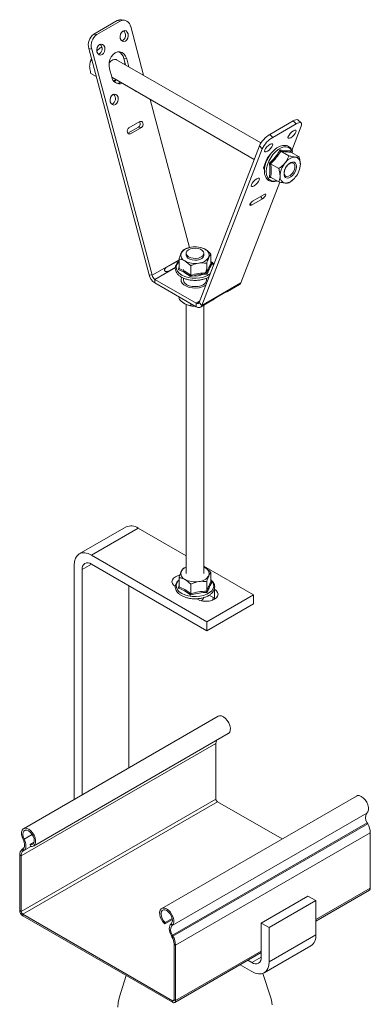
# Model space of a CAD drawing. Header units: millimetres. Extents: x 401 to 1528, y -364 to 1681.
# Tile 2 of 5: x 561 to 720, y 139 to 586. Entities that reach past the tile are written whole.
import ezdxf

# ---------------------------------------------------------------- set-up
doc = ezdxf.new("R2010")
doc.units = ezdxf.units.MM

msp = doc.modelspace()

# ---------------------------------------------------------------- linework, layer by layer
at = {"color": 7, "linetype": 'Continuous', "lineweight": 15}
for p, q in [((608.58, 585.3), (607.25, 585.5)), ((608.58, 585.3), (607.25, 585.5)), ((605.26, 585.1), (594.66, 578.98)), ((606.59, 584.89), (595.99, 578.77)), ((606.59, 584.89), (605.26, 585.1)), ((617.23, 560.29), (611.34, 582.4)), ((594.66, 578.98), (595.99, 578.77)), ((593.66, 572.19), (592.33, 572.4)), ((619.71, 469.74), (592.33, 572.4)), ((621.04, 469.53), (593.66, 572.19)), ((598.33, 572.72), (597.89, 572.97)), ((593.54, 567.87), (593.3, 567.25)), ((595.99, 571.47), (595.95, 571.43)), ((608.2, 567.96), (609.53, 567.75)), ((608.98, 565.06), (608.2, 567.96)), ((610.48, 564.19), (609.53, 567.75)), ((592.95, 566.25), (592.91, 566.1)), ((593.78, 566.97), (593.3, 567.25)), ((601.75, 563.26), (602.72, 559.63)), ((670.44, 529.58), (604.98, 567.36)), ((608.74, 565.2), (608.83, 565.6)), ((595.71, 559.73), (593.3, 561.12)), ((602.79, 559.39), (667.37, 522.11)), ((638.07, 482.14), (620.14, 549.37)), ((610.06, 533.97), (614.89, 536.76)), ((615.49, 539.27), (610.54, 536.41)), ((611.27, 533.69), (616.22, 536.55)), ((614.89, 536.76), (616.22, 536.55)), ((685.09, 539.58), (674.48, 533.45)), ((686.42, 538.25), (675.81, 532.13)), ((688.74, 537.15), (684.53, 526.21)), ((686.42, 538.25), (685.09, 539.58)), ((688.74, 538.65), (687.41, 539.98)), ((688.74, 538.65), (687.41, 539.98)), ((674.48, 533.45), (675.81, 532.13)), ((669.74, 528.27), (642.36, 457.22)), ((671.07, 526.95), (669.74, 528.27)), ((671.07, 526.95), (643.69, 455.89)), ((679.46, 525.88), (683.18, 523.73)), ((683.94, 525.97), (684, 525.52)), ((684.06, 525.47), (687.78, 523.32)), ((684.83, 525.02), (684.69, 525.5)), ((671.91, 519.13), (672.87, 521.64)), ((672.02, 519.43), (672.34, 519.24)), ((674.86, 520.16), (678.59, 518.01)), ((688.35, 519.93), (688.09, 518.37)), ((674.86, 514.03), (678.59, 511.88)), ((688.13, 518.19), (688.17, 518.36)), ((678.97, 511.79), (661.37, 466.1)), ((685.08, 512.96), (685.15, 513.03)), ((666.91, 503.32), (671.86, 506.17)), ((671.14, 504.29), (666.19, 501.43)), ((636.54, 479.49), (636.54, 478.67)), ((637.56, 482.01), (637.49, 481.98)), ((643.67, 481.96), (643.52, 482.01)), ((644.54, 478.67), (644.54, 479.49)), ((647.79, 474.84), (647.79, 479.14)), ((627.46, 473), (632.41, 475.86)), ((633.29, 472.6), (633.29, 476.9)), ((638.6, 469.53), (638.6, 473.83)), ((645.85, 470.66), (645.85, 474.95)), ((647.81, 474.74), (648.16, 474.49)), ((619.71, 469.74), (621.04, 469.53)), ((631.68, 473.26), (628.57, 471.46)), ((641.03, 456.91), (622.37, 467.69)), ((622.37, 467.69), (622.37, 466.06)), ((641.03, 455.28), (622.37, 466.06)), ((635.29, 468.23), (635.29, 467.4)), ((642.58, 467.36), (642.79, 467.39)), ((642.79, 467.39), (643.04, 467.43)), ((661.37, 466.1), (643.69, 455.89)), ((645.03, 464.81), (645.37, 465.02)), ((645.79, 467.4), (645.79, 468.26)), ((646.66, 468.38), (646.56, 468.58)), ((655.35, 462.19), (660.71, 465.29)), ((655.35, 462.19), (660.71, 465.29)), ((654.88, 462.16), (649.93, 459.31)), ((633.29, 459.75), (633.29, 458.77)), ((636.54, 456.36), (636.54, 334.14)), ((637.39, 455.95), (637.56, 455.9)), ((638.6, 456.69), (638.6, 455.71)), ((641.03, 455.28), (641.03, 456.91)), ((642.36, 457.22), (643.69, 455.89)), ((643.03, 455.08), (648.4, 458.18)), ((643.03, 455.08), (648.4, 458.18)), ((644.54, 334.14), (644.54, 455.95)), ((609.23, 355.3), (588.02, 343.06)), ((614.73, 354.76), (593.52, 342.51)), ((636.54, 342.17), (614.73, 354.76)), ((645.84, 312.3), (593.52, 342.51)), ((585.74, 338.02), (585.74, 231.63)), ((589.27, 233.67), (589.27, 335.98)), ((593.52, 338.43), (645.84, 308.22)), ((635.23, 336.55), (636.54, 337.12)), ((667.05, 324.55), (644.54, 337.55)), ((644.54, 337.1), (645.13, 336.8)), ((633.29, 331.2), (633.19, 331.11)), ((633.29, 328.07), (633.29, 332.37)), ((647.79, 330.31), (647.79, 334.61)), ((610.49, 245.92), (610.49, 328.63)), ((631.38, 328.43), (631.62, 328.58)), ((638.6, 325.01), (638.6, 329.31)), ((645.85, 326.13), (645.85, 330.43)), ((647.81, 330.21), (648.16, 329.96)), ((649.38, 322.92), (649.38, 327)), ((641.23, 322.72), (641.6, 322.51)), ((645.84, 312.3), (667.05, 324.55)), ((646.93, 324.33), (649.38, 322.92)), ((649.38, 322.92), (649.7, 322.71)), ((649.41, 322.55), (649.45, 322.85)), ((667.05, 320.47), (667.05, 324.55)), ((645.84, 308.22), (667.05, 320.47)), ((645.84, 308.22), (645.84, 312.3)), ((651.12, 269.38), (562.73, 218.35)), ((567.28, 210.47), (655.66, 261.49)), ((561.63, 205.98), (650.01, 257.01)), ((650.01, 231.82), (650.01, 257.01)), ((713.8, 233.19), (625.41, 182.16)), ((561.63, 180.8), (650.01, 231.82)), ((562.33, 179.57), (650.72, 230.6)), ((680.02, 213.69), (650.72, 230.6)), ((630.16, 174.42), (718.55, 225.45)), ((630.29, 170.01), (718.68, 221.04)), ((630.53, 169.58), (718.92, 220.6)), ((718.68, 221.04), (718.92, 220.6)), ((631.7, 165.53), (720.09, 216.55)), ((720.09, 216.55), (720.09, 191.37)), ((563.02, 213.65), (562.53, 213.47)), ((565.67, 211.14), (567.49, 212.2)), ((565.67, 211.14), (565.83, 210.34)), ((561.63, 205.98), (560.99, 206.35)), ((560.99, 181.17), (560.99, 206.35)), ((561.63, 180.8), (561.63, 205.98)), ((562.16, 209.05), (562.4, 209.2)), ((562.16, 209.05), (562.62, 208.28)), ((562.86, 208.43), (562.4, 209.2)), ((562.62, 208.28), (562.86, 208.43)), ((670.59, 175.54), (691.8, 187.78)), ((695.34, 185.74), (691.8, 187.78)), ((695.34, 176.44), (719.69, 190.5)), ((674.13, 173.49), (695.34, 185.74)), ((695.34, 170.23), (695.34, 185.74)), ((560.99, 181.17), (561.63, 180.8)), ((562.33, 179.57), (562.33, 178.84)), ((630.36, 140.3), (562.33, 179.57)), ((630.36, 139.57), (562.33, 178.84)), ((626.85, 175.11), (630.25, 177.08)), ((626.85, 175.11), (627.02, 175.73)), ((627.02, 175.73), (630.18, 177.55)), ((629.67, 175.17), (630.16, 174.42)), ((670.59, 175.54), (670.59, 160.02)), ((674.13, 173.49), (670.59, 175.54)), ((630.29, 170.01), (629.83, 169.77)), ((630.29, 170.01), (630.53, 169.58)), ((674.13, 157.98), (674.13, 173.49)), ((674.13, 157.98), (695.34, 170.23)), ((629.83, 169.77), (630.07, 169.34)), ((630.07, 169.34), (630.53, 169.58)), ((631.7, 165.53), (631.06, 165.89)), ((631.06, 165.89), (631.06, 140.71)), ((631.7, 165.53), (631.7, 140.34)), ((631.31, 139.48), (670.59, 162.15)), ((671.85, 152.94), (693.06, 165.19)), ((660.96, 156.6), (666.35, 153.49)), ((666.35, 157.57), (664.5, 158.64)), ((674.95, 141.63), (671.37, 152.71)), ((609.37, 151.68), (606.13, 141.63)), ((630.36, 139.57), (630.36, 140.3)), ((631.06, 140.71), (631.7, 140.34))]:
    msp.add_line(p, q, dxfattribs=at)
at = {"color": 8, "linetype": 'Continuous', "lineweight": 15}
for p, q in [((604.64, 558.32), (603.76, 557.6)), ((610.15, 533.87), (611.27, 533.69)), ((675.27, 513.8), (674.27, 513.94)), ((671.14, 504.29), (670.21, 505.22)), ((666.19, 501.43), (665.61, 502.01)), ((633.29, 476.6), (621.04, 469.53)), ((631.65, 473.05), (622.37, 467.69)), ((642.59, 457.81), (641.03, 456.91)), ((593.52, 338.43), (589.27, 335.98)), ((563.02, 213.65), (566.65, 215.75)), ((562.62, 208.28), (566.1, 210.28)), ((562.86, 208.43), (566.08, 210.29)), ((695.34, 177.08), (720.09, 191.37)), ((631.7, 140.34), (670.59, 162.8)), ((666.35, 157.57), (670.59, 160.02)), ((630.36, 140.3), (631.06, 140.71))]:
    msp.add_line(p, q, dxfattribs=at)
at = {"color": 7, "linetype": 'Continuous', "lineweight": 15, "flags": 128}
for points in [[(607.8, 580.36), (607.17, 579.79), (606.73, 578.97), (606.54, 578.01), (606.64, 577.07), (607.01, 576.28), (607.59, 575.76), (608.29, 575.6), (609.01, 575.82), (609.64, 576.38), (610.09, 577.21), (610.27, 578.16), (610.18, 579.11), (609.81, 579.9), (609.23, 580.41), (608.53, 580.57), (607.8, 580.36)], [(607.8, 580.36), (607.17, 579.79), (606.73, 578.97), (606.54, 578.01), (606.64, 577.07), (607.01, 576.28), (607.59, 575.76), (608.29, 575.6), (609.01, 575.82), (609.64, 576.38), (610.09, 577.21), (610.27, 578.16), (610.18, 579.11), (609.81, 579.9), (609.23, 580.41), (608.53, 580.57), (607.8, 580.36)], [(598.41, 569.7), (599.04, 570.26), (599.48, 571.08), (599.67, 572.04), (599.57, 572.99), (599.2, 573.78), (598.62, 574.29), (597.92, 574.45), (597.2, 574.23), (596.57, 573.67), (596.12, 572.85), (595.94, 571.89), (596.03, 570.94), (596.4, 570.15), (596.98, 569.64), (597.68, 569.48), (598.41, 569.7)], [(598.41, 569.7), (599.04, 570.26), (599.48, 571.08), (599.67, 572.04), (599.57, 572.99), (599.2, 573.78), (598.62, 574.29), (597.92, 574.45), (597.2, 574.23), (596.57, 573.67), (596.12, 572.85), (595.94, 571.89), (596.03, 570.94), (596.4, 570.15), (596.98, 569.64), (597.68, 569.48), (598.41, 569.7)], [(609.53, 567.75), (609.06, 568.96), (608.35, 569.94), (607.45, 570.62), (606.44, 570.95), (605.37, 570.9), (604.31, 570.49), (603.35, 569.74), (602.55, 568.7), (601.95, 567.44), (601.61, 566.05), (601.54, 564.63), (601.75, 563.26)], [(609.53, 567.75), (609.06, 568.96), (608.35, 569.94), (607.45, 570.62), (606.44, 570.95), (605.37, 570.9), (604.31, 570.49), (603.35, 569.74), (602.55, 568.7), (601.95, 567.44), (601.61, 566.05), (601.54, 564.63), (601.75, 563.26)], [(601.59, 565.94), (602.36, 566.72), (603.2, 567.28), (604.02, 567.54), (604.75, 567.47), (604.98, 567.36)], [(603.24, 551.56), (602.61, 551), (602.17, 550.17), (601.98, 549.22), (602.08, 548.27), (602.45, 547.48), (603.02, 546.97), (603.73, 546.81), (604.45, 547.03), (605.08, 547.59), (605.52, 548.41), (605.71, 549.37), (605.61, 550.31), (605.25, 551.1), (604.67, 551.62), (603.96, 551.78), (603.24, 551.56)], [(603.24, 551.56), (602.61, 551), (602.17, 550.17), (601.98, 549.22), (602.08, 548.27), (602.45, 547.48), (603.02, 546.97), (603.73, 546.81), (604.45, 547.03), (605.08, 547.59), (605.52, 548.41), (605.71, 549.37), (605.61, 550.31), (605.25, 551.1), (604.67, 551.62), (603.96, 551.78), (603.24, 551.56)], [(613.3, 553.32), (613.63, 553.09), (613.88, 552.99)], [(613.3, 553.32), (613.63, 553.09), (613.88, 552.99)], [(610.54, 536.41), (610.17, 536.08), (609.9, 535.58), (609.79, 535.01), (609.85, 534.44), (610.07, 533.97), (610.41, 533.66), (610.84, 533.56), (611.27, 533.69)], [(610.54, 536.41), (610.17, 536.08), (609.9, 535.58), (609.79, 535.01), (609.85, 534.44), (610.07, 533.97), (610.41, 533.66), (610.84, 533.56), (611.27, 533.69)], [(616.22, 536.55), (616.6, 536.89), (616.86, 537.38), (616.98, 537.96), (616.92, 538.52), (616.7, 539), (616.35, 539.31), (615.93, 539.4), (615.49, 539.27)], [(616.22, 536.55), (616.6, 536.89), (616.86, 537.38), (616.98, 537.96), (616.92, 538.52), (616.7, 539), (616.35, 539.31), (615.93, 539.4), (615.49, 539.27)], [(685.09, 539.58), (685.76, 539.91), (686.35, 540.12), (686.85, 540.18), (687.24, 540.1), (687.41, 539.98)], [(685.09, 539.58), (685.76, 539.91), (686.35, 540.12), (686.85, 540.18), (687.24, 540.1), (687.41, 539.98)], [(688.74, 537.15), (688.91, 537.73), (688.94, 538.2), (688.82, 538.55), (688.56, 538.77), (688.18, 538.85), (687.68, 538.79), (687.09, 538.59), (686.42, 538.25)], [(688.74, 537.15), (688.91, 537.73), (688.94, 538.2), (688.82, 538.55), (688.56, 538.77), (688.18, 538.85), (687.68, 538.79), (687.09, 538.59), (686.42, 538.25)], [(685.21, 535.11), (685.84, 535.38), (686.28, 535.37), (686.47, 535.09), (686.37, 534.56), (686.01, 533.88), (685.43, 533.15), (684.72, 532.48), (684, 531.97), (683.37, 531.7), (682.93, 531.71), (682.74, 532), (682.84, 532.52), (683.2, 533.2), (683.78, 533.93), (684.49, 534.6), (685.21, 535.11)], [(685.21, 535.11), (685.84, 535.38), (686.28, 535.37), (686.47, 535.09), (686.37, 534.56), (686.01, 533.88), (685.43, 533.15), (684.72, 532.48), (684, 531.97), (683.37, 531.7), (682.93, 531.71), (682.74, 532), (682.84, 532.52), (683.2, 533.2), (683.78, 533.93), (684.49, 534.6), (685.21, 535.11)], [(673.39, 525.85), (672.76, 525.58), (672.32, 525.59), (672.13, 525.88), (672.23, 526.4), (672.6, 527.08), (673.18, 527.81), (673.88, 528.48), (674.6, 528.99), (675.23, 529.26), (675.68, 529.25), (675.86, 528.96), (675.77, 528.44), (675.4, 527.76), (674.82, 527.03), (674.12, 526.36), (673.39, 525.85)], [(673.39, 525.85), (672.76, 525.58), (672.32, 525.59), (672.13, 525.88), (672.23, 526.4), (672.6, 527.08), (673.18, 527.81), (673.88, 528.48), (674.6, 528.99), (675.23, 529.26), (675.68, 529.25), (675.86, 528.96), (675.77, 528.44), (675.4, 527.76), (674.82, 527.03), (674.12, 526.36), (673.39, 525.85)], [(672.21, 518.8), (672.17, 518.79), (671.75, 518.66)], [(672.21, 518.8), (672.17, 518.79), (671.75, 518.66)], [(682.33, 513.63), (683.12, 513.73), (683.96, 514.14), (684.78, 514.83), (685.51, 515.74), (686.09, 516.78), (686.45, 517.87), (686.58, 518.91), (686.45, 519.8), (686.09, 520.46), (685.51, 520.85), (684.78, 520.91), (683.96, 520.65), (683.12, 520.09), (682.33, 519.29), (681.68, 518.3), (681.2, 517.22), (680.95, 516.15), (680.95, 515.17), (681.2, 514.39), (681.68, 513.86), (682.33, 513.63)], [(682.25, 514.35), (681.64, 514.58), (681.22, 515.11), (681.05, 515.91), (681.14, 516.87), (681.48, 517.89), (682.03, 518.86), (682.73, 519.68), (683.52, 520.26), (684.3, 520.53), (684.98, 520.47), (685.5, 520.08), (685.8, 519.41), (685.84, 518.52), (685.63, 517.52), (685.18, 516.5), (684.54, 515.59), (683.78, 514.89), (682.99, 514.45), (682.25, 514.35)], [(668.56, 513.3), (669.19, 513.57), (669.63, 513.56), (669.82, 513.27), (669.72, 512.75), (669.35, 512.07), (668.77, 511.34), (668.07, 510.67), (667.35, 510.16), (666.72, 509.89), (666.27, 509.9), (666.09, 510.18), (666.18, 510.71), (666.55, 511.38), (667.13, 512.12), (667.83, 512.79), (668.56, 513.3)], [(668.56, 513.3), (669.19, 513.57), (669.63, 513.56), (669.82, 513.27), (669.72, 512.75), (669.35, 512.07), (668.77, 511.34), (668.07, 510.67), (667.35, 510.16), (666.72, 509.89), (666.27, 509.9), (666.09, 510.18), (666.18, 510.71), (666.55, 511.38), (667.13, 512.12), (667.83, 512.79), (668.56, 513.3)], [(671.86, 506.17), (672.24, 506.34), (672.5, 506.33), (672.62, 506.16), (672.56, 505.85), (672.34, 505.44), (671.99, 505), (671.57, 504.6), (671.14, 504.29)], [(671.86, 506.17), (672.24, 506.34), (672.5, 506.33), (672.62, 506.16), (672.56, 505.85), (672.34, 505.44), (671.99, 505), (671.57, 504.6), (671.14, 504.29)], [(666.19, 501.43), (665.81, 501.27), (665.54, 501.28), (665.43, 501.45), (665.49, 501.76), (665.71, 502.17), (666.05, 502.61), (666.48, 503.01), (666.91, 503.32)], [(666.19, 501.43), (665.81, 501.27), (665.54, 501.28), (665.43, 501.45), (665.49, 501.76), (665.71, 502.17), (666.05, 502.61), (666.48, 503.01), (666.91, 503.32)], [(636.54, 478.67), (636.54, 478.58), (636.76, 477.91), (637.32, 477.3), (638.16, 476.81), (639.22, 476.49), (640.39, 476.36), (641.57, 476.44)], [(644.54, 479.53), (644.38, 478.85), (643.88, 478.22), (643.09, 477.71), (642.07, 477.35), (640.91, 477.19), (639.72, 477.23), (638.6, 477.47), (637.66, 477.89), (636.97, 478.45), (636.59, 479.1), (636.57, 479.79), (636.9, 480.45), (637.56, 481.03), (638.48, 481.47), (639.58, 481.73), (640.77, 481.79), (641.93, 481.65), (642.98, 481.32), (643.8, 480.82), (644.34, 480.21), (644.54, 479.53)], [(641.57, 476.44), (642.67, 476.72), (643.57, 477.16), (644.2, 477.75), (644.51, 478.41), (644.54, 478.67)], [(633.29, 475.73), (632.93, 475.36), (632.82, 475.24)], [(635.29, 472.14), (635.47, 471.35), (635.99, 470.62), (636.83, 470), (637.91, 469.51), (639.18, 469.21), (640.54, 469.11), (641.9, 469.21), (643.16, 469.51), (644.25, 470)], [(634.55, 468.62), (634.48, 468.49), (634.2, 467.62), (634.29, 466.74), (634.75, 465.9), (635.54, 465.14), (636.62, 464.52), (637.93, 464.06), (639.39, 463.8), (640.92, 463.74), (642.43, 463.9), (643.82, 464.27), (645.03, 464.81)], [(635.29, 467.4), (635.47, 466.62), (635.99, 465.89), (636.83, 465.26), (637.91, 464.78), (639.18, 464.48), (640.54, 464.37), (641.9, 464.48), (643.16, 464.78), (644.25, 465.26)], [(641.03, 456.91), (641.25, 456.81), (641.46, 456.74), (641.66, 456.72), (641.84, 456.74), (642.01, 456.8), (642.15, 456.9), (642.27, 457.04), (642.36, 457.22)], [(641.03, 456.91), (641.25, 456.81), (641.46, 456.74), (641.66, 456.72), (641.84, 456.74), (642.01, 456.8), (642.15, 456.9), (642.27, 457.04), (642.36, 457.22)], [(641.03, 455.28), (641.46, 455.07), (641.88, 454.94), (642.28, 454.89), (642.66, 454.93), (642.99, 455.06), (643.28, 455.26), (643.51, 455.54), (643.69, 455.89)], [(641.03, 455.28), (641.46, 455.07), (641.88, 454.94), (642.28, 454.89), (642.66, 454.93), (642.99, 455.06), (643.28, 455.26), (643.51, 455.54), (643.69, 455.89)], [(593.52, 342.51), (592, 343.21), (590.54, 343.55), (589.19, 343.49), (588.02, 343.05), (587.05, 342.25), (586.33, 341.11), (585.89, 339.68), (585.74, 338.02)], [(633.63, 333.43), (632.84, 333.22), (631.7, 332.71), (630.83, 332.06), (630.28, 331.29), (630.09, 330.47), (630.28, 329.65), (630.83, 328.88), (631.7, 328.22)], [(641.6, 322.51), (642.74, 322), (644.06, 321.69), (645.49, 321.58), (646.91, 321.69), (648.24, 322), (649.38, 322.51), (650.25, 323.17), (650.8, 323.93), (650.99, 324.75), (650.8, 325.58), (650.25, 326.34), (649.38, 327)], [(651.12, 269.38), (651.71, 269.57), (652.55, 269.51), (653.46, 269.11), (654.37, 268.41), (655.19, 267.47), (655.87, 266.37), (656.35, 265.19), (656.58, 264.03), (656.56, 262.99), (656.28, 262.14), (655.77, 261.56), (655.66, 261.49)], [(713.8, 233.19), (714.27, 233.37), (715.1, 233.35), (716, 233), (716.91, 232.35), (717.75, 231.45), (718.46, 230.37), (718.97, 229.19), (719.25, 228.02), (719.27, 226.95), (719.03, 226.07), (718.55, 225.45)], [(562.53, 213.47), (562.05, 214.64), (561.81, 215.8), (561.83, 216.85), (562.11, 217.7), (562.62, 218.28), (563.32, 218.55), (564.16, 218.48), (565.07, 218.08), (565.98, 217.39), (566.8, 216.45), (567.48, 215.35), (567.96, 214.17), (568.2, 213.01), (568.17, 211.96), (567.9, 211.12), (567.38, 210.54), (566.68, 210.27), (565.83, 210.34)], [(563.02, 213.65), (562.6, 214.72), (562.42, 215.75), (562.52, 216.64), (562.86, 217.31), (563.43, 217.68), (564.15, 217.71), (564.97, 217.41), (565.78, 216.8), (566.52, 215.94), (567.1, 214.93), (567.47, 213.86), (567.58, 212.85), (567.43, 212), (567.03, 211.4), (566.42, 211.1), (565.67, 211.14)], [(562.4, 209.2), (562.72, 209.48), (562.96, 209.87), (563.11, 210.34), (563.18, 210.9), (563.15, 211.5), (563.03, 212.15), (562.82, 212.81), (562.53, 213.47)], [(562.86, 208.43), (563.25, 208.78), (563.54, 209.25), (563.73, 209.83), (563.81, 210.5), (563.78, 211.25), (563.63, 212.04), (563.37, 212.85), (563.02, 213.65)], [(626.85, 175.11), (626.01, 176.02), (625.31, 177.1), (624.79, 178.27), (624.51, 179.44), (624.49, 180.51), (624.73, 181.39), (625.21, 182.02), (625.89, 182.34), (626.71, 182.33), (627.61, 181.98), (628.52, 181.33), (629.37, 180.42), (630.07, 179.34), (630.58, 178.17), (630.86, 177), (630.88, 175.93), (630.64, 175.05), (630.16, 174.42)], [(627.02, 175.73), (626.27, 176.55), (625.66, 177.55), (625.26, 178.62), (625.11, 179.64), (625.22, 180.52), (625.59, 181.17), (626.17, 181.51), (626.9, 181.51), (627.72, 181.18), (628.53, 180.55), (629.26, 179.67), (629.83, 178.65), (630.17, 177.59), (630.26, 176.59), (630.09, 175.75), (629.67, 175.17)], [(629.67, 175.17), (629.32, 174.78), (629.06, 174.27), (628.91, 173.65), (628.88, 172.94), (628.95, 172.18), (629.14, 171.38), (629.44, 170.57), (629.83, 169.77)], [(666.35, 153.49), (667.87, 152.78), (669.32, 152.45), (670.67, 152.51), (671.85, 152.94), (672.82, 153.75), (673.53, 154.88), (673.98, 156.31), (674.13, 157.98)], [(606.13, 141.63), (606.09, 141.49), (605.64, 139.46), (605.55, 137.42)], [(675.53, 138.44), (675.26, 140.48), (674.95, 141.63)]]:
    msp.add_lwpolyline(points, dxfattribs=at)
at = {"color": 8, "linetype": 'Continuous', "lineweight": 15, "flags": 128}
for points in [[(608.76, 565.88), (608.75, 565.81), (608.64, 565.25)], [(684.69, 525.5), (684.46, 526.07), (683.83, 526.97), (682.98, 527.57), (681.96, 527.83), (680.81, 527.76), (679.57, 527.35), (678.31, 526.62), (677.07, 525.61), (675.92, 524.35), (674.9, 522.9), (674.05, 521.33), (673.42, 519.7), (673.03, 518.09), (672.9, 516.56), (673.03, 515.19), (673.42, 514.03), (674.05, 513.13), (674.9, 512.53), (675.92, 512.26)], [(675.92, 512.26), (677.07, 512.34), (677.58, 512.47)], [(632.82, 475.24), (632.29, 474.4), (632.01, 473.38), (632.1, 472.35), (632.56, 471.35), (633.37, 470.43), (634.5, 469.63), (635.89, 468.98), (637.48, 468.51), (639.2, 468.25), (640.99, 468.19), (642.75, 468.36)], [(648.89, 474.16), (648.51, 474.89), (647.79, 475.73)], [(632.29, 329.87), (632.01, 328.85), (632.1, 327.82), (632.56, 326.82), (633.37, 325.9), (634.5, 325.1), (635.89, 324.45), (637.48, 323.99), (639.2, 323.72), (640.99, 323.67), (642.75, 323.83), (644.42, 324.2), (645.91, 324.76), (647.18, 325.49), (648.15, 326.35), (648.79, 327.31), (649.07, 328.33), (648.98, 329.36), (648.51, 330.36), (647.79, 331.2)], [(633.19, 331.11), (632.93, 330.83), (632.29, 329.87)], [(648.85, 323.22), (648.59, 322.28), (648.49, 322.09)]]:
    msp.add_lwpolyline(points, dxfattribs=at)
at = {"color": 7, "linetype": 'Continuous', "lineweight": 15}
for centre, radius, start, end in [((606.82, 582.53), 3, 81.8307, 121.2336), ((608.11, 582.02), 3.25, 6.6607, 117.892), ((598.12, 574.05), 6.02, 125.1153, 195.9191), ((599.45, 573.84), 6.02, 125.1154, 195.9192), ((606.2, 578.43), 2.8, 294.8745, 47.2817), ((595.6, 572.31), 2.8, 294.8745, 47.2816), ((602.72, 563.89), 10.05, 156.2148, 166.3904), ((604.09, 567.15), 4.2, 11.1536, 65.6046), ((606.31, 560.09), 3.62, 187.3223, 289.1434), ((604.82, 560.17), 3.56, 274.6354, 301.7229), ((601.64, 549.64), 2.8, 294.8739, 47.2822), ((613.88, 538.23), 1.78, 304.6146, 33.0642), ((680.61, 523.07), 12.05, 120.5684, 154.4478), ((681.94, 521.75), 12.05, 120.5686, 154.4473), ((683.43, 516.84), 11.6, 134.3955, 155.5147), ((686.4, 517.27), 5.93, 93.4291, 146.5655), ((685.52, 520.39), 2.86, 350.7483, 79.4532), ((673.15, 518.31), 1.49, 146.5716, 213.7553), ((689.12, 514.16), 9.98, 140.228, 177.3606), ((678.38, 520.39), 9.98, 320.228, 357.3607), ((681.97, 514.16), 2.86, 170.7482, 259.4529), ((681.1, 517.27), 5.93, 273.4302, 326.5644), ((636.95, 478.69), 2.86, 160.539, 249.2579), ((639.21, 476.37), 5.93, 93.4335, 146.5611), ((640.55, 472.46), 9.98, 62.6429, 99.7711), ((644.12, 478.65), 2.86, 340.539, 69.2578), ((640.53, 484.88), 9.98, 242.6428, 279.7711), ((641.87, 480.97), 5.93, 273.4334, 326.5612), ((625.76, 471.31), 6.25, 194.5186, 237.1079), ((624.06, 470.31), 3.13, 194.5185, 237.1078), ((643.17, 472.4), 2.64, 294.3097, 354.37), ((643.17, 467.66), 2.64, 294.3097, 354.37), ((659.91, 466.61), 1.55, 301.2591, 340.753), ((640.51, 466.1), 10.62, 253.8635, 270.8978), ((611.51, 350.26), 5.53, 54.3824, 114.3072), ((591.86, 336.4), 2.62, 50.7967, 189.2141), ((638.17, 332.93), 4.48, 111.379, 150.7883), ((644.12, 334.12), 2.86, 340.539, 69.2578), ((636.95, 334.16), 2.86, 160.539, 249.2579), ((640.53, 340.35), 9.98, 242.6428, 279.7711), ((641.87, 336.44), 5.93, 273.4334, 326.5612), ((642.26, 323.98), 2.37, 295.4853, 341.8094), ((653.56, 257.08), 3.55, 158.5535, 181.1221), ((651.55, 231.89), 1.54, 182.6049, 237.3951), ((721.6, 223.33), 3.72, 145.2362, 218.0457), ((711.51, 216.27), 8.59, 1.8774, 30.2829), ((564.05, 206.63), 3.07, 128.0099, 185.2561), ((564.22, 206.22), 2.61, 128.0099, 185.2561), ((719.16, 191.27), 0.935, 304.9686, 6.3436), ((563.91, 181.3), 2.92, 182.6055, 237.3945), ((563.16, 180.87), 1.54, 182.6049, 237.3951), ((633.21, 172.3), 3.72, 145.2362, 218.0457), ((690.13, 169.55), 5.25, 303.9007, 7.4115), ((623.77, 165.66), 7.3, 1.8773, 30.283), ((623.12, 165.25), 8.59, 1.8774, 30.2829), ((668, 159.6), 2.62, 230.7966, 9.214), ((630.63, 140.64), 0.437, 230.7959, 9.2149), ((630.88, 140.21), 0.83, 230.7968, 9.214)]:
    msp.add_arc(centre, radius, start, end, dxfattribs=at)
at = {"color": 8, "linetype": 'Continuous', "lineweight": 15}
msp.add_arc((641.58, 478.18), 9.9, 276.7884, 305.5658, dxfattribs=at)
at = {"color": 7, "linetype": 'Continuous', "lineweight": 15}
for points, knots in [([(597.89, 572.97), (597.43, 572.65), (596.75, 572.19), (596.19, 571.62), (596.01, 571.44)], [0, 0, 0, 0, 0.689576, 1, 1, 1, 1]), ([(598.25, 573.05), (598.23, 573.05), (598.06, 573.04), (597.97, 573), (597.89, 572.97)], [0, 0, 0, 0, 0.11562, 1, 1, 1, 1]), ([(592.73, 564.51), (592.73, 564.64), (592.75, 565.61), (592.99, 566.51), (593.27, 567.19), (593.3, 567.25)], [0, 0, 0, 0, 0.1279425, 0.927354, 1, 1, 1, 1]), ([(593.3, 561.12), (593.21, 561.43), (592.88, 562.6), (592.8, 563.7), (592.73, 564.51)], [0, 0, 0, 0, 0.263898, 1, 1, 1, 1]), ([(603.92, 557.55), (603.98, 557.59), (604.27, 557.79), (604.54, 558.06), (604.74, 558.27)], [0, 0, 0, 0, 0.239737, 1, 1, 1, 1]), ([(684.75, 525.68), (684.74, 525.72), (684.64, 526.19), (684.23, 526.91), (683.51, 527.76), (682.59, 528.3), (681.55, 528.54), (680.43, 528.5), (679.25, 528.17), (678.03, 527.56), (676.83, 526.69), (675.69, 525.59), (674.64, 524.31), (673.73, 522.89), (672.98, 521.38), (672.43, 519.83), (672.09, 518.3), (671.98, 516.82), (672.11, 515.46), (672.48, 514.26), (673.09, 513.28), (673.91, 512.56), (674.75, 512.2), (675.52, 512.06), (676.32, 512.06), (677.03, 512.15), (677.54, 512.37), (677.66, 512.42)], [0, 0, 0, 0, 0.004957, 0.050355, 0.094774, 0.137788, 0.180115, 0.222659, 0.266302, 0.310953, 0.356051, 0.401152, 0.446167, 0.491121, 0.536074, 0.581081, 0.626204, 0.671511, 0.717039, 0.762644, 0.807742, 0.85158, 0.894166, 0.919619, 0.943955, 0.987463, 1, 1, 1, 1]), ([(674.27, 520.39), (674.51, 520.6), (675.67, 521.69), (677.44, 523.64), (678.59, 525.55), (679.11, 526.4)], [0, 0, 0, 0, 0.120964, 0.606825, 1, 1, 1, 1]), ([(679.46, 525.88), (678.83, 524.87), (677.54, 522.82), (675.77, 521.06), (674.86, 520.16)], [0, 0, 0, 0, 0.492171, 1, 1, 1, 1]), ([(679.11, 526.4), (679.34, 526.36), (680.5, 526.15), (682.25, 525.91), (683.42, 525.95), (683.94, 525.97)], [0, 0, 0, 0, 0.120963, 0.606825, 1, 1, 1, 1]), ([(679.11, 526.4), (679.11, 526.4), (679.12, 526.34), (679.16, 526.23), (679.25, 526.09), (679.35, 525.96), (679.42, 525.9), (679.46, 525.88)], [0, 0, 0, 0, 0.006855, 0.26758, 0.528621, 0.763822, 1, 1, 1, 1]), ([(684.06, 525.47), (683.42, 525.46), (682.14, 525.46), (680.36, 525.74), (679.46, 525.88)], [0, 0, 0, 0, 0.492171, 1, 1, 1, 1]), ([(681.45, 520.54), (681.99, 521.34), (682.68, 522.37), (683.09, 523.47), (683.18, 523.73)], [0, 0, 0, 0, 0.769007, 1, 1, 1, 1]), ([(683.18, 523.73), (683.46, 523.66), (684.52, 523.41), (685.4, 523.29), (686.05, 523.2)], [0, 0, 0, 0, 0.263899, 1, 1, 1, 1]), ([(683.94, 525.97), (683.94, 525.97), (683.92, 525.92), (683.9, 525.81), (683.91, 525.67), (683.96, 525.55), (684.02, 525.49), (684.06, 525.47)], [0, 0, 0, 0, 0.006871, 0.267606, 0.528648, 0.763828, 1, 1, 1, 1]), ([(686.05, 523.2), (686.15, 523.19), (686.86, 523.13), (687.4, 523.2), (687.75, 523.31), (687.78, 523.32)], [0, 0, 0, 0, 0.1279436, 0.9273565, 1, 1, 1, 1]), ([(687.78, 523.32), (687.91, 522.81), (688.19, 521.78), (688.33, 520.65), (688.34, 520.05), (688.35, 519.93)], [0, 0, 0, 0, 0.434798, 0.879849, 1, 1, 1, 1]), ([(674.27, 513.94), (674.31, 514.17), (674.52, 515.36), (674.66, 517.47), (674.39, 519.48), (674.27, 520.39)], [0, 0, 0, 0, 0.120964, 0.606826, 1, 1, 1, 1]), ([(674.86, 520.16), (674.82, 520.18), (674.74, 520.23), (674.59, 520.29), (674.43, 520.35), (674.32, 520.37), (674.27, 520.39), (674.27, 520.39)], [0, 0, 0, 0, 0.236173, 0.471355, 0.732398, 0.993133, 1, 1, 1, 1]), ([(674.86, 520.16), (674.99, 519.09), (675.23, 516.9), (674.99, 515), (674.86, 514.03)], [0, 0, 0, 0, 0.49217, 1, 1, 1, 1]), ([(678.59, 518.01), (679.04, 518.33), (679.97, 518.99), (680.9, 519.88), (681.35, 520.43), (681.45, 520.54)], [0, 0, 0, 0, 0.4347951, 0.8798508, 1, 1, 1, 1]), ([(674.86, 514.03), (674.82, 514.05), (674.74, 514.08), (674.59, 514.08), (674.43, 514.03), (674.32, 513.97), (674.27, 513.94), (674.27, 513.94)], [0, 0, 0, 0, 0.236177, 0.471365, 0.732413, 0.993154, 1, 1, 1, 1]), ([(679.15, 514.62), (679.08, 515.47), (678.99, 516.57), (678.66, 517.74), (678.59, 518.01)], [0, 0, 0, 0, 0.7690092, 1, 1, 1, 1]), ([(678.59, 511.88), (678.72, 512.23), (678.99, 512.95), (679.14, 513.91), (679.15, 514.5), (679.15, 514.62)], [0, 0, 0, 0, 0.4347947, 0.8798427, 1, 1, 1, 1]), ([(678.59, 511.88), (678.87, 511.82), (679.93, 511.56), (680.81, 511.44), (681.45, 511.35)], [0, 0, 0, 0, 0.263896, 1, 1, 1, 1]), ([(681.45, 511.35), (681.55, 511.34), (682.26, 511.29), (682.8, 511.35), (683.15, 511.46), (683.18, 511.47)], [0, 0, 0, 0, 0.127944, 0.927353, 1, 1, 1, 1]), ([(685.01, 513.03), (684.66, 512.66), (684.1, 512.09), (683.43, 511.64), (683.18, 511.47)], [0, 0, 0, 0, 0.631909, 1, 1, 1, 1]), ([(633.29, 476.9), (633.42, 477.35), (633.7, 478.25), (634.03, 479.14), (634.22, 479.55), (634.26, 479.64)], [0, 0, 0, 0, 0.434793, 0.8798484, 1, 1, 1, 1]), ([(634.26, 479.64), (634.52, 480.11), (634.85, 480.72), (635.16, 481.01), (635.23, 481.08)], [0, 0, 0, 0, 0.769008, 1, 1, 1, 1]), ([(635.23, 481.08), (635.54, 481.23), (636.27, 481.59), (637.06, 481.79), (637.52, 481.9)], [0, 0, 0, 0, 0.41576, 1, 1, 1, 1]), ([(643.67, 481.96), (644.05, 481.83), (644.53, 481.66), (645.03, 481.39), (645.13, 481.32)], [0, 0, 0, 0, 0.778806, 1, 1, 1, 1]), ([(645.13, 481.32), (645.83, 480.84), (646.74, 480.21), (647.59, 479.34), (647.79, 479.14)], [0, 0, 0, 0, 0.7690075, 1, 1, 1, 1]), ([(647.79, 479.14), (647.65, 479), (647.38, 478.72), (647.04, 478.18), (646.86, 477.78), (646.82, 477.7)], [0, 0, 0, 0, 0.434793, 0.879848, 1, 1, 1, 1]), ([(632.65, 475.18), (632.49, 475.01), (632.06, 474.53), (631.69, 473.64), (631.53, 472.57), (631.72, 471.52), (632.21, 470.55), (632.98, 469.65), (634.01, 468.86), (635.29, 468.19), (636.75, 467.68), (638.35, 467.34), (640.02, 467.2), (641.45, 467.22), (642.29, 467.33), (642.58, 467.36)], [0, 0, 0, 0, 0.047501, 0.131388, 0.212745, 0.292049, 0.371103, 0.451764, 0.534565, 0.618621, 0.702935, 0.787104, 0.87113, 0.955108, 1, 1, 1, 1]), ([(632.17, 475.72), (632.21, 475.7), (632.34, 475.62), (632.52, 475.45), (632.65, 475.3), (632.7, 475.25)], [0, 0, 0, 0, 0.180057, 0.716953, 1, 1, 1, 1]), ([(632.28, 475.65), (632.37, 475.57), (632.52, 475.45), (632.65, 475.3), (632.7, 475.25)], [0, 0, 0, 0, 0.652301, 1, 1, 1, 1]), ([(632.41, 475.86), (632.54, 475.92), (632.78, 476.03), (633.08, 476.06), (633.25, 476.03), (633.29, 476.02)], [0, 0, 0, 0, 0.447976, 0.864872, 1, 1, 1, 1]), ([(632.41, 475.86), (632.54, 475.92), (632.78, 476.03), (633.08, 476.06), (633.25, 476.03), (633.29, 476.02)], [0, 0, 0, 0, 0.447976, 0.864872, 1, 1, 1, 1]), ([(635.94, 476.02), (635.24, 476.34), (634.33, 476.76), (633.48, 476.87), (633.29, 476.9)], [0, 0, 0, 0, 0.769008, 1, 1, 1, 1]), ([(638.6, 473.83), (638.22, 474.2), (637.47, 474.95), (636.57, 475.65), (636.05, 475.95), (635.94, 476.02)], [0, 0, 0, 0, 0.4347935, 0.8798477, 1, 1, 1, 1]), ([(638.6, 473.83), (638.9, 473.98), (640.06, 474.54), (641.31, 474.83), (642.22, 475.05)], [0, 0, 0, 0, 0.2638982, 1, 1, 1, 1]), ([(642.22, 475.05), (642.38, 475.07), (643.53, 475.23), (644.76, 475.15), (645.76, 474.97), (645.85, 474.95)], [0, 0, 0, 0, 0.127945, 0.927355, 1, 1, 1, 1]), ([(646.82, 477.7), (646.56, 477.07), (646.23, 476.24), (645.92, 475.2), (645.85, 474.95)], [0, 0, 0, 0, 0.769008, 1, 1, 1, 1]), ([(645.85, 470.66), (646.16, 471.48), (646.81, 473.16), (647.46, 474.27), (647.79, 474.84)], [0, 0, 0, 0, 0.49217, 1, 1, 1, 1]), ([(648.16, 474.49), (648.08, 474.36), (647.66, 473.71), (646.96, 472.37), (646.38, 470.79), (646.12, 470.09)], [0, 0, 0, 0, 0.120964, 0.606826, 1, 1, 1, 1]), ([(648.99, 474.43), (648.82, 474.71), (648.51, 475.22), (648.01, 475.64), (647.79, 475.82)], [0, 0, 0, 0, 0.56688, 1, 1, 1, 1]), ([(648.16, 474.49), (648.16, 474.49), (648.11, 474.5), (648.01, 474.53), (647.89, 474.61), (647.8, 474.71), (647.79, 474.8), (647.79, 474.84)], [0, 0, 0, 0, 0.006861, 0.267588, 0.528637, 0.763835, 1, 1, 1, 1]), ([(628.57, 471.46), (628.45, 471.4), (628.2, 471.27), (627.81, 471.19), (627.48, 471.18), (627.23, 471.23), (627.01, 471.34), (626.86, 471.5), (626.75, 471.68), (626.71, 471.87), (626.72, 472.07), (626.81, 472.34), (627.05, 472.68), (627.32, 472.89), (627.46, 473)], [0, 0, 0, 0, 0.128372, 0.2478394, 0.3201191, 0.3830595, 0.4410083, 0.4994375, 0.5508635, 0.5996264, 0.6491821, 0.7028357, 0.8318054, 1, 1, 1, 1]), ([(628.57, 471.46), (628.45, 471.4), (628.2, 471.27), (627.81, 471.19), (627.48, 471.18), (627.23, 471.23), (627.01, 471.34), (626.86, 471.5), (626.75, 471.68), (626.71, 471.87), (626.72, 472.07), (626.81, 472.34), (627.05, 472.68), (627.32, 472.89), (627.46, 473)], [0, 0, 0, 0, 0.128372, 0.2478394, 0.3201191, 0.3830595, 0.4410083, 0.4994375, 0.5508635, 0.5996264, 0.6491821, 0.7028357, 0.8318054, 1, 1, 1, 1]), ([(633.29, 472.6), (633.28, 472.55), (633.27, 472.47), (633.19, 472.33), (633.07, 472.22), (632.97, 472.16), (632.91, 472.13), (632.91, 472.13)], [0, 0, 0, 0, 0.2361663, 0.4713655, 0.7324155, 0.9931435, 1, 1, 1, 1]), ([(638.49, 468.91), (638.27, 469.08), (637.17, 469.96), (635.29, 471.2), (633.65, 471.84), (632.91, 472.13)], [0, 0, 0, 0, 0.120964, 0.606826, 1, 1, 1, 1]), ([(633.29, 472.6), (634.16, 472.23), (635.93, 471.5), (637.7, 470.19), (638.6, 469.53)], [0, 0, 0, 0, 0.492171, 1, 1, 1, 1]), ([(646.12, 470.09), (645.82, 470.09), (644.29, 470.08), (641.71, 469.84), (639.49, 469.2), (638.49, 468.91)], [0, 0, 0, 0, 0.120964, 0.606826, 1, 1, 1, 1]), ([(638.6, 469.53), (638.59, 469.49), (638.59, 469.39), (638.57, 469.23), (638.54, 469.06), (638.51, 468.96), (638.5, 468.91), (638.49, 468.91)], [0, 0, 0, 0, 0.236166, 0.471366, 0.732416, 0.993143, 1, 1, 1, 1]), ([(638.6, 469.53), (639.78, 469.86), (642.2, 470.51), (644.62, 470.61), (645.85, 470.66)], [0, 0, 0, 0, 0.49217, 1, 1, 1, 1]), ([(645.85, 470.66), (645.85, 470.61), (645.86, 470.52), (645.92, 470.37), (646.01, 470.22), (646.08, 470.13), (646.12, 470.09), (646.12, 470.09)], [0, 0, 0, 0, 0.236167, 0.471366, 0.732416, 0.993145, 1, 1, 1, 1]), ([(643.04, 467.43), (643.24, 467.47), (643.98, 467.6), (645.17, 467.96), (646.24, 468.39), (646.72, 468.71), (646.82, 468.78)], [0, 0, 0, 0, 0.1395641, 0.5193712, 0.9009319, 1, 1, 1, 1]), ([(654.62, 462.01), (654.66, 462.02), (654.82, 462.03), (655.1, 462.08), (655.25, 462.15), (655.34, 462.2)], [0, 0, 0, 0, 0.1052801, 0.4597541, 1, 1, 1, 1]), ([(654.62, 462.01), (654.66, 462.02), (654.82, 462.03), (655.1, 462.08), (655.25, 462.15), (655.34, 462.2)], [0, 0, 0, 0, 0.1052801, 0.4597541, 1, 1, 1, 1]), ([(655.44, 462.3), (655.44, 462.31), (655.46, 462.32), (655.39, 462.33), (655.23, 462.31), (655.03, 462.22), (654.88, 462.16)], [0, 0, 0, 0, 0.026185, 0.254419, 0.487108, 1, 1, 1, 1]), ([(655.44, 462.3), (655.44, 462.31), (655.46, 462.32), (655.39, 462.33), (655.23, 462.31), (655.03, 462.22), (654.88, 462.16)], [0, 0, 0, 0, 0.026185, 0.254419, 0.487108, 1, 1, 1, 1]), ([(633.29, 458.77), (633.66, 458.4), (634.41, 457.65), (635.32, 456.96), (635.83, 456.65), (635.94, 456.58)], [0, 0, 0, 0, 0.434794, 0.8798479, 1, 1, 1, 1]), ([(635.94, 456.58), (636.64, 456.26), (637.55, 455.84), (638.4, 455.73), (638.6, 455.71)], [0, 0, 0, 0, 0.769006, 1, 1, 1, 1]), ([(649.93, 459.31), (649.87, 459.27), (649.74, 459.19), (649.46, 458.98), (649.14, 458.72), (648.8, 458.45), (648.57, 458.28), (648.44, 458.21), (648.4, 458.19)], [0, 0, 0, 0, 0.127969, 0.25448, 0.524858, 0.718044, 0.913839, 1, 1, 1, 1]), ([(649.93, 459.31), (649.87, 459.27), (649.74, 459.19), (649.46, 458.98), (649.14, 458.72), (648.8, 458.45), (648.57, 458.28), (648.44, 458.21), (648.4, 458.19)], [0, 0, 0, 0, 0.127969, 0.25448, 0.524858, 0.718044, 0.913839, 1, 1, 1, 1]), ([(638.6, 455.71), (639.1, 455.61), (639.75, 455.5), (640.45, 455.52), (640.6, 455.53)], [0, 0, 0, 0, 0.77406, 1, 1, 1, 1]), ([(635.23, 336.55), (635.15, 336.48), (634.84, 336.18), (634.51, 335.57), (634.26, 335.11)], [0, 0, 0, 0, 0.2638982, 1, 1, 1, 1]), ([(644.54, 337.08), (644.63, 337.05), (644.82, 336.98), (645.03, 336.86), (645.13, 336.8)], [0, 0, 0, 0, 0.453481, 1, 1, 1, 1]), ([(645.13, 336.8), (645.83, 336.31), (646.74, 335.68), (647.59, 334.81), (647.79, 334.61)], [0, 0, 0, 0, 0.769007, 1, 1, 1, 1]), ([(631.93, 329.62), (631.85, 329.43), (631.64, 328.91), (631.54, 328), (631.73, 326.96), (632.23, 325.99), (633.01, 325.1), (634.05, 324.31), (635.33, 323.64), (636.8, 323.14), (638.4, 322.81), (640.07, 322.66), (641.76, 322.71), (643.41, 322.94), (644.96, 323.35), (646.36, 323.93), (647.56, 324.67), (648.51, 325.54), (649.17, 326.53), (649.5, 327.59), (649.5, 328.66), (649.17, 329.67), (648.65, 330.52), (648.15, 330.97), (647.94, 331.15)], [0, 0, 0, 0, 0.026052, 0.072101, 0.11735, 0.162492, 0.208579, 0.25588, 0.303876, 0.352006, 0.400051, 0.448016, 0.495954, 0.543932, 0.592006, 0.640253, 0.688729, 0.7374, 0.785791, 0.833096, 0.878907, 0.924044, 0.969465, 1, 1, 1, 1]), ([(632.81, 330.84), (632.63, 330.65), (632.26, 330.28), (632.04, 329.84), (631.93, 329.62)], [0, 0, 0, 0, 0.486996, 1, 1, 1, 1]), ([(634.26, 335.11), (634.22, 335.02), (633.91, 334.34), (633.58, 333.36), (633.31, 332.44), (633.29, 332.37)], [0, 0, 0, 0, 0.127943, 0.927355, 1, 1, 1, 1]), ([(635.94, 331.49), (635.24, 331.81), (634.33, 332.23), (633.48, 332.34), (633.29, 332.37)], [0, 0, 0, 0, 0.7690071, 1, 1, 1, 1]), ([(638.6, 329.31), (638.22, 329.68), (637.47, 330.42), (636.57, 331.12), (636.05, 331.42), (635.94, 331.49)], [0, 0, 0, 0, 0.434794, 0.879848, 1, 1, 1, 1]), ([(646.82, 333.17), (646.77, 333.08), (646.47, 332.4), (646.14, 331.42), (645.87, 330.5), (645.85, 330.43)], [0, 0, 0, 0, 0.1279446, 0.9273558, 1, 1, 1, 1]), ([(647.79, 334.61), (647.71, 334.53), (647.4, 334.24), (647.06, 333.63), (646.82, 333.17)], [0, 0, 0, 0, 0.263899, 1, 1, 1, 1]), ([(633.29, 328.07), (633.28, 328.03), (633.27, 327.94), (633.19, 327.81), (633.07, 327.69), (632.97, 327.63), (632.91, 327.6), (632.91, 327.6)], [0, 0, 0, 0, 0.236171, 0.471364, 0.732413, 0.993145, 1, 1, 1, 1]), ([(638.49, 324.38), (638.27, 324.56), (637.17, 325.43), (635.29, 326.67), (633.65, 327.32), (632.91, 327.6)], [0, 0, 0, 0, 0.120964, 0.606826, 1, 1, 1, 1]), ([(633.29, 328.07), (634.16, 327.71), (635.93, 326.97), (637.7, 325.67), (638.6, 325.01)], [0, 0, 0, 0, 0.492171, 1, 1, 1, 1]), ([(642.22, 330.52), (641.26, 330.29), (640.02, 329.99), (638.86, 329.43), (638.6, 329.31)], [0, 0, 0, 0, 0.769007, 1, 1, 1, 1]), ([(645.85, 330.43), (645.34, 330.5), (644.31, 330.66), (643.07, 330.64), (642.37, 330.54), (642.22, 330.52)], [0, 0, 0, 0, 0.4347931, 0.8798473, 1, 1, 1, 1]), ([(645.85, 326.13), (646.16, 326.95), (646.81, 328.63), (647.46, 329.75), (647.79, 330.31)], [0, 0, 0, 0, 0.49217, 1, 1, 1, 1]), ([(648.16, 329.96), (648.08, 329.83), (647.66, 329.18), (646.96, 327.84), (646.38, 326.27), (646.12, 325.56)], [0, 0, 0, 0, 0.120964, 0.606826, 1, 1, 1, 1]), ([(648.16, 329.96), (648.16, 329.96), (648.11, 329.97), (648.01, 330), (647.89, 330.08), (647.8, 330.19), (647.79, 330.27), (647.79, 330.31)], [0, 0, 0, 0, 0.006859, 0.26759, 0.528638, 0.76383, 1, 1, 1, 1]), ([(646.12, 325.56), (645.82, 325.56), (644.29, 325.56), (641.71, 325.31), (639.49, 324.67), (638.49, 324.38)], [0, 0, 0, 0, 0.120964, 0.606826, 1, 1, 1, 1]), ([(638.49, 324.38), (638.5, 324.38), (638.51, 324.43), (638.54, 324.54), (638.57, 324.7), (638.59, 324.87), (638.59, 324.96), (638.6, 325.01)], [0, 0, 0, 0, 0.006855, 0.267586, 0.528635, 0.76383, 1, 1, 1, 1]), ([(638.6, 325.01), (639.78, 325.33), (642.2, 325.99), (644.62, 326.08), (645.85, 326.13)], [0, 0, 0, 0, 0.49217, 1, 1, 1, 1]), ([(646.12, 325.56), (646.12, 325.56), (646.08, 325.6), (646.01, 325.69), (645.92, 325.84), (645.86, 325.99), (645.85, 326.08), (645.85, 326.13)], [0, 0, 0, 0, 0.006853, 0.267586, 0.528635, 0.763829, 1, 1, 1, 1])]:
    msp.add_open_spline(points, degree=3, knots=knots, dxfattribs=at)
at = {"color": 8, "linetype": 'Continuous', "lineweight": 15}
for points in [[(632.91, 472.13), (633, 472.36), (633.12, 472.7), (633.25, 472.98), (633.29, 473.07)], [(632.91, 327.6), (633, 327.83), (633.12, 328.17), (633.25, 328.45), (633.29, 328.54)]]:
    msp.add_open_spline(points, degree=3, knots=[0, 0, 0, 0, 0.669701, 1, 1, 1, 1], dxfattribs=at)

doc.saveas('drawing.dxf')
